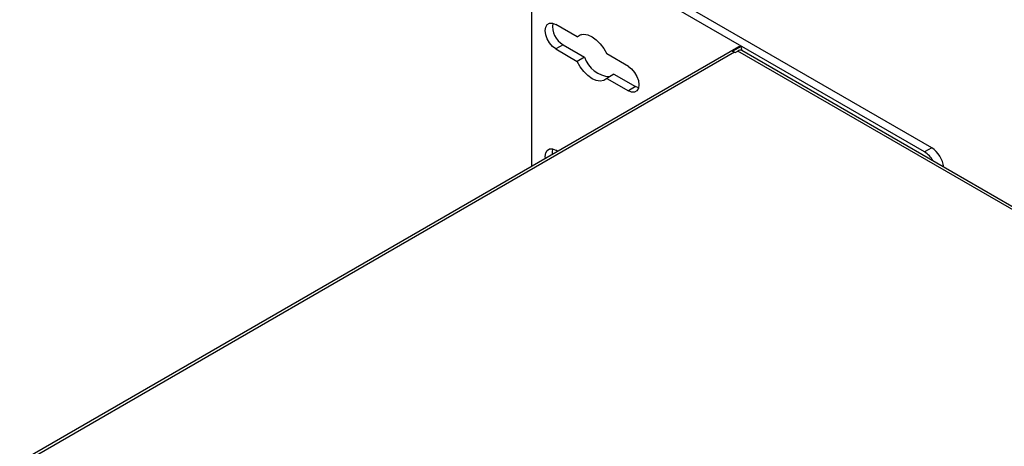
# Model space of a CAD drawing. Header units: millimetres. Extents: x 0 to 559, y 0 to 432.
# Tile 10 of 12: x 322 to 437, y 308 to 358. Entities that reach past the tile are written whole.
import ezdxf

# ---------------------------------------------------------------- set-up
doc = ezdxf.new("R2010")
doc.units = ezdxf.units.MM
doc.header["$LTSCALE"] = 2

msp = doc.modelspace()

# ---------------------------------------------------------------- linework, layer by layer
for p, q in [((427.98, 342.43), (383.44, 368.15)), ((428.83, 342.92), (384.28, 368.64)), ((382.02, 367.33), (382.02, 340.73)), ((387.37, 355.88), (384.85, 357.33)), ((387.86, 356.16), (387.37, 355.88)), ((385.7, 354.96), (384.85, 354.47)), ((385.7, 354.96), (388.22, 353.51)), ((406.27, 354.73), (322.12, 306.15)), ((405.74, 354.09), (322.62, 306.1)), ((384.85, 354.47), (387.37, 353.02)), ((393.34, 352.43), (390.82, 353.89)), ((406.52, 354.77), (405.5, 354.18)), ((405.74, 354.09), (405.82, 354.05)), ((405.82, 354.05), (406.13, 354.23)), ((505.77, 296.72), (406.13, 354.23)), ((406.66, 354.26), (406.52, 354.77)), ((506.27, 296.76), (406.63, 354.28)), ((388.22, 353.51), (387.37, 353.02)), ((391.66, 351.52), (390.82, 351.03)), ((391.66, 351.52), (394.18, 350.07)), ((390.82, 351.03), (393.34, 349.58)), ((394.18, 350.07), (393.34, 349.58)), ((394.52, 349.92), (394.18, 350.07)), ((385.08, 342.5), (384.85, 342.63)), ((428.83, 342.92), (427.98, 342.43))]:
    msp.add_line(p, q)
at = {"flags": 128}
for points in [[(384.85, 354.47), (384.47, 354.76), (384.12, 355.17), (383.85, 355.64), (383.67, 356.14), (383.61, 356.62), (383.67, 357.02), (383.85, 357.32), (384.12, 357.48), (384.47, 357.48), (384.85, 357.33)], [(387.37, 355.88), (387.71, 356.11), (388.12, 356.19), (388.59, 356.12), (389.09, 355.9), (389.59, 355.55), (390.06, 355.07), (390.48, 354.51), (390.82, 353.89)], [(390.82, 351.03), (390.48, 350.8), (390.06, 350.72), (389.59, 350.78), (389.09, 351), (388.59, 351.36), (388.12, 351.83), (387.71, 352.4), (387.37, 353.02)], [(393.34, 352.43), (393.72, 352.14), (394.06, 351.74), (394.34, 351.27), (394.51, 350.77), (394.57, 350.29), (394.51, 349.88), (394.34, 349.59), (394.06, 349.43), (393.72, 349.42), (393.34, 349.58)], [(383.63, 341.66), (383.61, 341.92), (383.67, 342.33), (383.85, 342.62), (384.12, 342.78), (384.47, 342.78), (384.85, 342.63)], [(384.48, 342.15), (384.46, 342.41), (384.51, 342.78)]]:
    msp.add_lwpolyline(points, dxfattribs=at)
for centre, radius, start, end in [((386.95, 357.09), 2.47, 171.1936, 239.5264), ((405.38, 353.48), 0.706, 58.9932, 80.5386), ((406.43, 353.82), 0.503, 65.6929, 125.6176), ((406.46, 354.39), 0.384, 79.9433, 118.8216), ((391.34, 354.52), 3.28, 197.9102, 267.1288), ((426.46, 339.99), 2.89, 28.8568, 58.0454), ((427.15, 340.31), 3.11, 6.3667, 57.1897)]:
    msp.add_arc(centre, radius, start, end)

doc.saveas('drawing.dxf')
